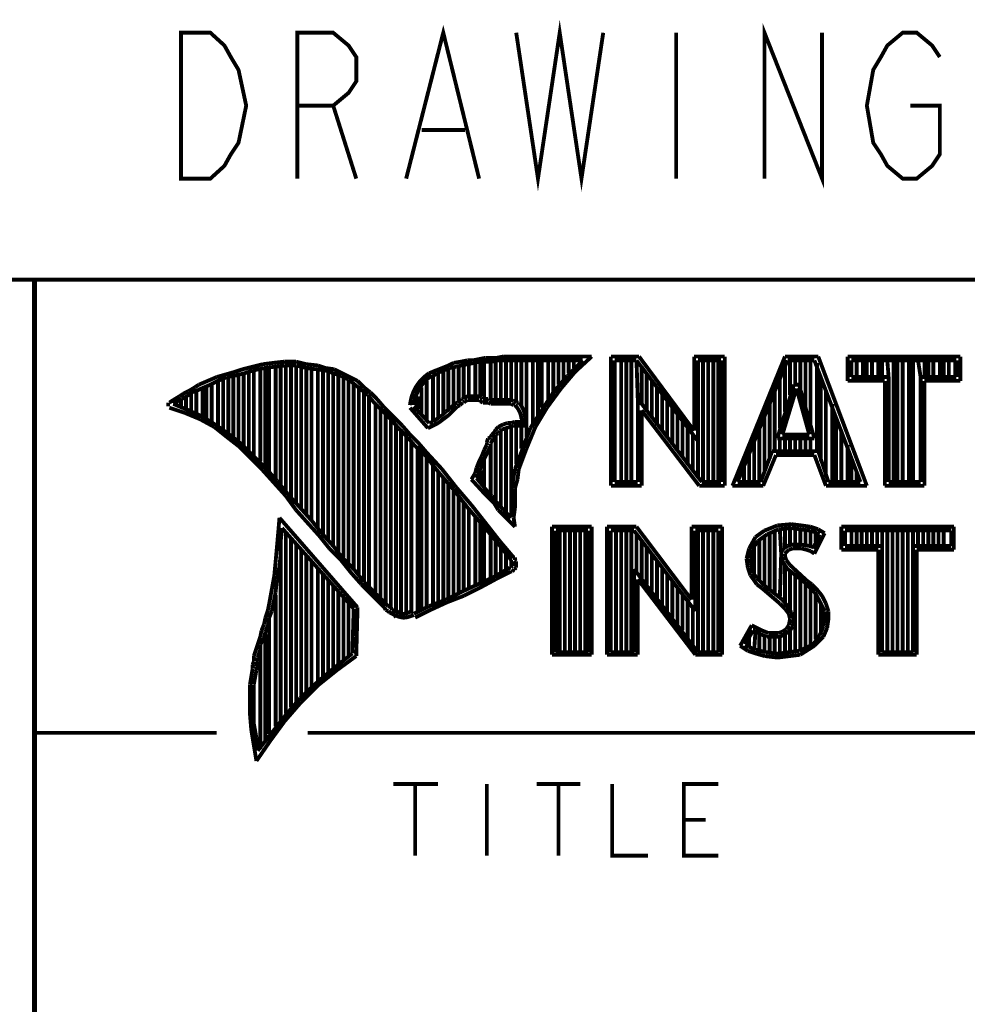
# Model space of a CAD drawing. Extents: x -11 to 11, y -8.5 to 8.5.
# Tile 6 of 10: x 5.4 to 6.6, y -6.5 to -5.2. Entities that reach past the tile are written whole.
import ezdxf

# ---------------------------------------------------------------- set-up
doc = ezdxf.new("R2010")
doc.units = 0
doc.header["$MEASUREMENT"] = 0
doc.layers.add('LAYER_1', color=7, linetype='Continuous')

msp = doc.modelspace()

# ---------------------------------------------------------------- linework, layer by layer
at = {"layer": 'LAYER_1', "const_width": 0.005}
for points in [[(6.00167, -5.21916), (6.03, -5.40916), (6.05832, -5.21916), (6.08667, -5.40916), (6.11499, -5.21916)], [(5.71666, -5.40916), (5.71666, -5.21916), (5.76333, -5.21916), (5.78332, -5.23583), (5.79334, -5.25083), (5.79334, -5.2825), (5.78332, -5.29751), (5.76333, -5.31416), (5.71666, -5.31416)], [(5.85833, -5.40916), (5.90666, -5.21916), (5.95333, -5.40916)], [(6.21, -5.21916), (6.21, -5.40916)], [(6.32499, -5.40916), (6.32499, -5.21916), (6.4, -5.40916), (6.4, -5.21916)], [(6.515, -5.31416), (6.55333, -5.31416), (6.55333, -5.3775), (6.54334, -5.3925), (6.52333, -5.40916), (6.50499, -5.40916), (6.485, -5.3925), (6.47666, -5.3775), (6.46666, -5.3625), (6.45833, -5.31416), (6.46666, -5.2675), (6.47666, -5.25083), (6.485, -5.23583), (6.50499, -5.21916), (6.52333, -5.21916), (6.54334, -5.23583), (6.55333, -5.25083)], [(5.76333, -5.31416), (5.79334, -5.40916)], [(5.87834, -5.34583), (5.93499, -5.34583)], [(2.6, -5.54083), (10.5, -5.54083)], [(10.5033, -5.54083), (5.37333, -5.54083)], [(5.37333, -5.54083), (5.37333, -7.25083)], [(5.375, -5.54083), (10.5, -5.54083)], [(5.375, -5.54083), (5.375, -8.00083)], [(5.96167, -5.6425), (5.95333, -5.64417)], [(5.96833, -5.6425), (5.96167, -5.6425)], [(5.97666, -5.6425), (5.96833, -5.6425)], [(5.985, -5.64084), (5.97666, -5.6425)], [(5.985, -5.64084), (6.09999, -5.64084)], [(6.09999, -5.64084), (6.07833, -5.66083)], [(6.125, -5.64084), (6.16166, -5.64084)], [(6.125, -5.80917), (6.125, -5.64084)], [(6.16166, -5.64084), (6.23333, -5.7375)], [(6.23333, -5.64084), (6.27333, -5.64084)], [(6.23333, -5.7375), (6.23333, -5.64084)], [(6.27333, -5.64084), (6.27333, -5.80917)], [(6.28332, -5.80917), (6.35166, -5.64084)], [(6.35166, -5.64084), (6.39499, -5.64084)], [(6.39499, -5.64084), (6.45833, -5.80917)], [(6.43332, -5.64084), (6.58, -5.64084)], [(6.43332, -5.67251), (6.43332, -5.64084)], [(6.58, -5.64084), (6.58, -5.67251)], [(5.65832, -5.65417), (5.64499, -5.6575)], [(5.67166, -5.65083), (5.65832, -5.65417)], [(5.67333, -5.65584), (5.65832, -5.65916)], [(5.68499, -5.64916), (5.67166, -5.65083)], [(5.68666, -5.65417), (5.67333, -5.65584)], [(5.67499, -5.78583), (5.67499, -5.65584)], [(5.68, -5.7925), (5.68, -5.65417)], [(5.69999, -5.6475), (5.68499, -5.64916)], [(5.69999, -5.6525), (5.68666, -5.65417)], [(5.68833, -5.80083), (5.68833, -5.65417)], [(5.695, -5.8075), (5.695, -5.6525)], [(5.71499, -5.6475), (5.69999, -5.6475)], [(5.71499, -5.6525), (5.69999, -5.6525)], [(5.70166, -5.81583), (5.70166, -5.6525)], [(5.70833, -5.82417), (5.70833, -5.6525)], [(5.72833, -5.65083), (5.71499, -5.6475)], [(5.71499, -5.8325), (5.71499, -5.6525)], [(5.72833, -5.65584), (5.71499, -5.6525)], [(5.72167, -5.84083), (5.72167, -5.65417)], [(5.74333, -5.6525), (5.72833, -5.65083)], [(5.72833, -5.8475), (5.72833, -5.65584)], [(5.74166, -5.6575), (5.72833, -5.65584)], [(5.735, -5.85583), (5.735, -5.65584)], [(5.75334, -5.65584), (5.74333, -5.6525)], [(5.765, -5.6575), (5.75334, -5.65584)], [(5.905, -5.65584), (5.89666, -5.65916)], [(5.91333, -5.6525), (5.905, -5.65584)], [(5.915, -5.65584), (5.90666, -5.65916)], [(5.92, -5.64916), (5.91333, -5.6525)], [(5.92333, -5.65417), (5.915, -5.65584)], [(5.93, -5.6475), (5.92, -5.64916)], [(5.92, -5.70416), (5.92, -5.65417)], [(5.93, -5.6525), (5.92333, -5.65417)], [(5.92666, -5.6975), (5.92666, -5.6525)], [(5.93833, -5.64583), (5.93, -5.6475)], [(5.93833, -5.65083), (5.93, -5.6525)], [(5.93332, -5.69584), (5.93332, -5.65083)], [(5.945, -5.64583), (5.93833, -5.64583)], [(5.94667, -5.64916), (5.93833, -5.65083)], [(5.94, -5.6925), (5.94, -5.65083)], [(5.95333, -5.64417), (5.945, -5.64583)], [(5.95333, -5.6475), (5.94667, -5.64916)], [(5.94832, -5.6925), (5.94832, -5.64916)], [(5.96167, -5.6475), (5.95333, -5.6475)], [(5.955, -5.6925), (5.955, -5.6475)], [(5.96, -5.69584), (5.96, -5.6475)], [(5.97, -5.6475), (5.96167, -5.6475)], [(5.96833, -5.6975), (5.96833, -5.6475)], [(5.97666, -5.64583), (5.97, -5.6475)], [(5.97499, -5.6975), (5.97499, -5.6475)], [(5.985, -5.64583), (5.97666, -5.64583)], [(5.98166, -5.6975), (5.98166, -5.64583)], [(5.985, -5.64583), (6.08832, -5.64583)], [(5.98834, -5.6975), (5.98834, -5.64583)], [(5.995, -5.6975), (5.995, -5.64583)], [(6.00167, -5.70083), (6.00167, -5.64583)], [(6.00833, -5.70416), (6.00833, -5.64583)], [(6.015, -5.74583), (6.015, -5.64583)], [(6.02333, -5.73083), (6.02333, -5.64583)], [(6.03, -5.71916), (6.03, -5.64583)], [(6.03499, -5.7075), (6.03499, -5.64583)], [(6.04334, -5.6975), (6.04334, -5.64583)], [(6.04999, -5.68749), (6.04999, -5.64583)], [(6.05667, -5.6775), (6.05667, -5.64583)], [(6.06333, -5.67084), (6.06333, -5.64583)], [(6.08832, -5.64583), (6.06833, -5.66583)], [(6.07, -5.6625), (6.07, -5.64583)], [(6.07666, -5.65584), (6.07666, -5.64583)], [(6.12999, -5.64583), (6.15832, -5.64583)], [(6.12999, -5.80417), (6.12999, -5.64583)], [(6.13833, -5.80417), (6.13833, -5.64583)], [(6.14499, -5.80417), (6.14499, -5.64583)], [(6.15167, -5.80417), (6.15167, -5.64583)], [(6.15832, -5.64583), (6.23834, -5.75083)], [(6.15999, -5.69584), (6.15832, -5.64583)], [(6.165, -5.70416), (6.165, -5.65417)], [(6.23834, -5.64583), (6.26832, -5.64583)], [(6.23834, -5.75083), (6.23834, -5.64583)], [(6.245, -5.80417), (6.245, -5.64583)], [(6.25167, -5.80417), (6.25167, -5.64583)], [(6.25833, -5.80417), (6.25833, -5.64583)], [(6.265, -5.80417), (6.265, -5.64583)], [(6.26832, -5.64583), (6.26832, -5.80417)], [(6.29, -5.80417), (6.35499, -5.64583)], [(6.35166, -5.7125), (6.35166, -5.65417)], [(6.35499, -5.64583), (6.39, -5.64583)], [(6.35833, -5.69083), (6.35833, -5.64583)], [(6.36499, -5.6775), (6.36499, -5.64583)], [(6.37166, -5.6825), (6.37166, -5.64583)], [(6.37834, -5.7075), (6.37834, -5.64583)], [(6.385, -5.7325), (6.385, -5.64583)], [(6.39, -5.64583), (6.44999, -5.80417)], [(6.39332, -5.76417), (6.39332, -5.64916)], [(6.43833, -5.64583), (6.57499, -5.64583)], [(6.43833, -5.6675), (6.43833, -5.64583)], [(6.445, -5.6675), (6.445, -5.64583)], [(6.45333, -5.6675), (6.45333, -5.64583)], [(6.45833, -5.6675), (6.45833, -5.64583)], [(6.46499, -5.6675), (6.46499, -5.64583)], [(6.47333, -5.6675), (6.47333, -5.64583)], [(6.47833, -5.6675), (6.47833, -5.64583)], [(6.48667, -5.6675), (6.485, -5.64583)], [(6.49333, -5.80417), (6.49333, -5.64583)], [(6.49833, -5.80417), (6.49833, -5.64583)], [(6.50499, -5.80417), (6.50499, -5.64583)], [(6.51333, -5.80417), (6.51333, -5.64583)], [(6.51832, -5.80417), (6.51832, -5.64583)], [(6.52833, -5.6675), (6.525, -5.64583)], [(6.53332, -5.6675), (6.53332, -5.64583)], [(6.53833, -5.6675), (6.53833, -5.64583)], [(6.545, -5.6675), (6.545, -5.64583)], [(6.55333, -5.6675), (6.55333, -5.64583)], [(6.55832, -5.6675), (6.55832, -5.64583)], [(6.565, -5.6675), (6.565, -5.64583)], [(6.57332, -5.6675), (6.57332, -5.64583)], [(6.57499, -5.64583), (6.57499, -5.6675)], [(5.61167, -5.6675), (5.59999, -5.67251)], [(5.62333, -5.66416), (5.61167, -5.6675)], [(5.625, -5.6675), (5.61334, -5.67251)], [(5.635, -5.66083), (5.62333, -5.66416)], [(5.635, -5.66583), (5.625, -5.6675)], [(5.62667, -5.74084), (5.62667, -5.6675)], [(5.63333, -5.74583), (5.63333, -5.66583)], [(5.64499, -5.6575), (5.635, -5.66083)], [(5.64833, -5.6625), (5.635, -5.66583)], [(5.64, -5.75083), (5.64, -5.66416)], [(5.64666, -5.75749), (5.64666, -5.6625)], [(5.65832, -5.65916), (5.64833, -5.6625)], [(5.65333, -5.76417), (5.65333, -5.66083)], [(5.65999, -5.77083), (5.65999, -5.6575)], [(5.66834, -5.7775), (5.66834, -5.6575)], [(5.75334, -5.65916), (5.74166, -5.6575)], [(5.74333, -5.86417), (5.74333, -5.6575)], [(5.75, -5.8725), (5.75, -5.6575)], [(5.76333, -5.6625), (5.75334, -5.65916)], [(5.75666, -5.88084), (5.75666, -5.66083)], [(5.76333, -5.8875), (5.76333, -5.6625)], [(5.77333, -5.66583), (5.76333, -5.6625)], [(5.775, -5.6625), (5.765, -5.6575)], [(5.76999, -5.89583), (5.76999, -5.66583)], [(5.78332, -5.67084), (5.77333, -5.66583)], [(5.78499, -5.6675), (5.775, -5.6625)], [(5.77667, -5.9025), (5.77667, -5.6675)], [(5.795, -5.67251), (5.78499, -5.6675)], [(5.88833, -5.6625), (5.88472, -5.6651), (5.88139, -5.6679), (5.87833, -5.67089), (5.87555, -5.67404), (5.87305, -5.67736), (5.87083, -5.68083), (5.86888, -5.68444), (5.86722, -5.68818), (5.86583, -5.69203), (5.86472, -5.69598), (5.86389, -5.70003), (5.86334, -5.70416)], [(5.89166, -5.66583), (5.88843, -5.66805), (5.88542, -5.67052), (5.88263, -5.67323), (5.88006, -5.67614), (5.87772, -5.67924), (5.87562, -5.6825), (5.87377, -5.68589), (5.87216, -5.68941), (5.8708, -5.69302), (5.86971, -5.69669), (5.86888, -5.70042), (5.86833, -5.70416)], [(5.89666, -5.65916), (5.88833, -5.6625)], [(5.89833, -5.6625), (5.89166, -5.6675)], [(5.89332, -5.72584), (5.89332, -5.6675)], [(5.90666, -5.65916), (5.89833, -5.6625)], [(5.9, -5.72083), (5.9, -5.6625)], [(5.90666, -5.71583), (5.90666, -5.65916)], [(5.91333, -5.71084), (5.91333, -5.6575)], [(6.06833, -5.66583), (6.04999, -5.68749)], [(6.07833, -5.66083), (6.05999, -5.6825)], [(6.17166, -5.7125), (6.17166, -5.6625)], [(6.39833, -5.7775), (6.39833, -5.6675)], [(6.48667, -5.6675), (6.43833, -5.6675)], [(6.48667, -5.80417), (6.48667, -5.6675)], [(6.57499, -5.6675), (6.52833, -5.6675)], [(6.52833, -5.6675), (6.52833, -5.80417)], [(5.58333, -5.68083), (5.57499, -5.68584)], [(5.58832, -5.6775), (5.58333, -5.68083)], [(5.59166, -5.6825), (5.585, -5.68584)], [(5.59999, -5.67251), (5.58832, -5.6775)], [(5.60333, -5.6775), (5.59166, -5.6825)], [(5.59333, -5.71916), (5.59333, -5.68083)], [(5.59833, -5.7225), (5.59833, -5.6775)], [(5.61334, -5.67251), (5.60333, -5.6775)], [(5.60499, -5.72584), (5.60499, -5.67583)], [(5.61334, -5.73083), (5.61334, -5.67251)], [(5.62, -5.73583), (5.62, -5.67084)], [(5.79167, -5.6775), (5.78332, -5.67084)], [(5.78332, -5.91083), (5.78332, -5.67251)], [(5.79, -5.91917), (5.79, -5.67583)], [(5.79999, -5.68417), (5.79167, -5.6775)], [(5.80333, -5.68083), (5.795, -5.67251)], [(5.79666, -5.92583), (5.79666, -5.68083)], [(5.81166, -5.68749), (5.80333, -5.68083)], [(5.87834, -5.7175), (5.87834, -5.68083)], [(5.885, -5.72584), (5.885, -5.67251)], [(6.05999, -5.6825), (6.04167, -5.7075)], [(6.17833, -5.72083), (6.17833, -5.67251)], [(6.18499, -5.73083), (6.18499, -5.68083)], [(6.34166, -5.7475), (6.36334, -5.6775)], [(6.345, -5.73416), (6.345, -5.67084)], [(6.34833, -5.74249), (6.36666, -5.6825)], [(6.36334, -5.6775), (6.37, -5.6775)], [(6.36666, -5.6825), (6.38333, -5.74249)], [(6.37, -5.6775), (6.39, -5.7475)], [(6.48166, -5.67251), (6.43332, -5.67251)], [(6.48166, -5.80917), (6.48166, -5.67251)], [(6.58, -5.67251), (6.53332, -5.67251)], [(6.53332, -5.67251), (6.53332, -5.80917)], [(5.56333, -5.6925), (5.555, -5.6975)], [(5.56833, -5.68916), (5.56333, -5.6925)], [(5.57332, -5.6925), (5.56666, -5.69584)], [(5.57499, -5.68584), (5.56833, -5.68916)], [(5.57167, -5.70917), (5.57167, -5.6925)], [(5.57833, -5.68749), (5.57332, -5.6925)], [(5.585, -5.68584), (5.57833, -5.68749)], [(5.57833, -5.7125), (5.57833, -5.68916)], [(5.585, -5.71583), (5.585, -5.68584)], [(5.80832, -5.69083), (5.79999, -5.68417)], [(5.80333, -5.93417), (5.80333, -5.68749)], [(5.815, -5.69917), (5.80832, -5.69083)], [(5.80999, -5.94083), (5.80999, -5.6925)], [(5.82, -5.69584), (5.81166, -5.68749)], [(5.87333, -5.70917), (5.87333, -5.6925)], [(5.93499, -5.69417), (5.93332, -5.69584)], [(5.93833, -5.6925), (5.93499, -5.69417)], [(5.94, -5.6925), (5.93833, -5.6925)], [(5.94333, -5.6925), (5.94, -5.6925)], [(5.94667, -5.6925), (5.94333, -5.6925)], [(5.94832, -5.6925), (5.94667, -5.6925)], [(5.95166, -5.6925), (5.94832, -5.6925)], [(5.95333, -5.6925), (5.95166, -5.6925)], [(5.95333, -5.6925), (5.95667, -5.69417)], [(5.95667, -5.69417), (5.95833, -5.69584)], [(6.04999, -5.68749), (6.03499, -5.71084)], [(6.19166, -5.7375), (6.19166, -5.68916)], [(6.33832, -5.76417), (6.33832, -5.68584)], [(6.405, -5.79751), (6.405, -5.68417)], [(5.54833, -5.70083), (5.54833, -5.70249), (5.54833, -5.70288), (5.54833, -5.7032), (5.54833, -5.70348), (5.54833, -5.70373), (5.54833, -5.70395), (5.54833, -5.70416), (5.54833, -5.70437), (5.54833, -5.7046), (5.54833, -5.70484), (5.54833, -5.70512), (5.54833, -5.70545), (5.54833, -5.70583)], [(5.555, -5.6975), (5.54999, -5.70083)], [(5.57, -5.71417), (5.54999, -5.7075)], [(5.56166, -5.69917), (5.555, -5.70249)], [(5.57499, -5.71084), (5.555, -5.70249)], [(5.55832, -5.70416), (5.55832, -5.70083)], [(5.56666, -5.69584), (5.56166, -5.69917)], [(5.565, -5.7075), (5.565, -5.6975)], [(5.82666, -5.71084), (5.815, -5.69917)], [(5.81833, -5.9475), (5.81833, -5.70083)], [(5.83, -5.7075), (5.82, -5.69584)], [(5.82499, -5.95583), (5.82499, -5.7075)], [(5.84166, -5.71916), (5.83, -5.7075)], [(5.88667, -5.73416), (5.86334, -5.7075)], [(5.88833, -5.72749), (5.86833, -5.70583)], [(5.915, -5.70917), (5.92, -5.70416)], [(5.91834, -5.7125), (5.92333, -5.7075)], [(5.92166, -5.70249), (5.92, -5.70416)], [(5.92499, -5.70083), (5.92166, -5.70249)], [(5.92499, -5.70583), (5.92333, -5.7075)], [(5.92666, -5.69917), (5.92499, -5.70083)], [(5.92833, -5.70416), (5.92499, -5.70583)], [(5.92833, -5.6975), (5.92666, -5.69917)], [(5.93, -5.69584), (5.92833, -5.6975)], [(5.93, -5.70249), (5.92833, -5.70416)], [(5.93332, -5.69584), (5.93, -5.69584)], [(5.93167, -5.70083), (5.93, -5.70249)], [(5.93332, -5.70083), (5.93167, -5.70083)], [(5.93499, -5.69917), (5.93332, -5.70083)], [(5.93833, -5.6975), (5.93499, -5.69917)], [(5.94, -5.6975), (5.93833, -5.6975)], [(5.94166, -5.6975), (5.94, -5.6975)], [(5.94333, -5.6975), (5.94166, -5.6975)], [(5.945, -5.6975), (5.94333, -5.6975)], [(5.94832, -5.6975), (5.945, -5.6975)], [(5.94999, -5.6975), (5.94832, -5.6975)], [(5.95333, -5.6975), (5.94999, -5.6975)], [(5.95333, -5.6975), (5.955, -5.69917)], [(5.955, -5.69917), (5.95833, -5.70083)], [(5.95833, -5.69584), (5.96167, -5.69584)], [(5.95833, -5.70083), (5.96, -5.70083)], [(5.96, -5.70083), (5.96332, -5.70083)], [(5.96167, -5.69584), (5.96499, -5.69584)], [(5.96332, -5.70083), (5.96499, -5.70083)], [(5.96499, -5.69584), (5.96666, -5.6975)], [(5.96499, -5.70083), (5.96833, -5.70249)], [(5.96666, -5.6975), (5.97, -5.6975)], [(5.96833, -5.70249), (5.97333, -5.70249)], [(5.97, -5.6975), (5.97333, -5.6975)], [(5.97333, -5.6975), (5.97666, -5.6975)], [(5.97333, -5.70249), (5.97666, -5.70249)], [(5.97666, -5.6975), (5.97999, -5.6975)], [(5.97666, -5.70249), (5.97999, -5.70249)], [(5.97999, -5.6975), (5.98333, -5.6975)], [(5.97999, -5.70249), (5.98333, -5.70249)], [(5.98333, -5.6975), (5.98834, -5.6975)], [(5.98333, -5.70249), (5.98834, -5.70249)], [(5.98834, -5.6975), (5.98999, -5.6975)], [(5.98834, -5.70249), (5.98999, -5.70249)], [(5.99333, -5.6975), (5.98999, -5.6975)], [(5.99333, -5.70249), (5.98999, -5.70249)], [(5.99666, -5.6975), (5.99333, -5.6975)], [(5.995, -5.70249), (5.99333, -5.70249)], [(5.99833, -5.70416), (5.995, -5.70249)], [(5.99833, -5.69917), (5.99666, -5.6975)], [(6.00167, -5.70083), (5.99833, -5.69917)], [(6, -5.70416), (5.99833, -5.70416)], [(6.00666, -5.72417), (6.00704, -5.72414), (6.00736, -5.72405), (6.00762, -5.72391), (6.00783, -5.72374), (6.008, -5.72354), (6.00812, -5.72333), (6.00821, -5.72313), (6.00827, -5.72293), (6.0083, -5.72276), (6.00832, -5.72262), (6.00833, -5.72253), (6.00833, -5.7225), (6.00826, -5.72083), (6.00806, -5.71917), (6.00773, -5.71752), (6.00728, -5.71589), (6.00671, -5.71428), (6.00604, -5.71271), (6.00526, -5.71116), (6.00438, -5.70966), (6.00341, -5.7082), (6.00235, -5.7068), (6.00121, -5.70545), (6, -5.70416)], [(6.00167, -5.70583), (6, -5.70416)], [(6.00499, -5.70083), (6.00167, -5.70083)], [(6.00334, -5.70583), (6.00167, -5.70583)], [(6.01167, -5.72916), (6.0117, -5.72871), (6.01179, -5.7282), (6.01193, -5.72765), (6.0121, -5.72706), (6.01229, -5.72645), (6.0125, -5.72583), (6.01271, -5.72521), (6.0129, -5.7246), (6.01307, -5.72401), (6.01321, -5.72346), (6.0133, -5.72295), (6.01333, -5.7225), (6.01326, -5.72042), (6.01306, -5.71835), (6.01273, -5.7163), (6.01228, -5.71429), (6.01172, -5.71233), (6.01104, -5.71042), (6.01026, -5.70858), (6.00938, -5.70682), (6.00841, -5.70515), (6.00735, -5.70359), (6.00621, -5.70214), (6.00499, -5.70083)], [(6.00666, -5.70249), (6.00499, -5.70083)], [(6.04167, -5.7075), (6.02667, -5.7325)], [(6.24333, -5.80417), (6.15999, -5.69584)], [(6.15999, -5.69584), (6.15999, -5.80417)], [(6.19832, -5.7475), (6.19832, -5.6975)], [(6.205, -5.75584), (6.205, -5.7075)], [(6.33167, -5.77416), (6.33167, -5.70249)], [(6.41333, -5.80417), (6.41333, -5.70249)], [(5.58999, -5.7225), (5.57, -5.71417)], [(5.59333, -5.71916), (5.57499, -5.71084)], [(5.61167, -5.73083), (5.59333, -5.71916)], [(5.83832, -5.7225), (5.82666, -5.71084)], [(5.83167, -5.9625), (5.83167, -5.71583)], [(5.85333, -5.73083), (5.84166, -5.71916)], [(5.89332, -5.72584), (5.9, -5.72083)], [(5.9, -5.72083), (5.905, -5.7175)], [(5.905, -5.7175), (5.90999, -5.7125)], [(5.90666, -5.7225), (5.91333, -5.7175)], [(5.90999, -5.7125), (5.915, -5.70917)], [(5.91333, -5.7175), (5.91834, -5.7125)], [(6.03499, -5.71084), (6.01999, -5.73416)], [(6.23999, -5.80917), (6.165, -5.71084)], [(6.165, -5.71084), (6.165, -5.80917)], [(6.21167, -5.76417), (6.21167, -5.71583)], [(6.32499, -5.79083), (6.32499, -5.71916)], [(6.41834, -5.80417), (6.41834, -5.72083)], [(5.60833, -5.7325), (5.58999, -5.7225)], [(5.625, -5.74583), (5.60833, -5.7325)], [(5.62834, -5.74249), (5.61167, -5.73083)], [(5.83832, -5.96916), (5.83832, -5.7225)], [(5.84833, -5.73416), (5.83832, -5.7225)], [(5.845, -5.97417), (5.845, -5.72916)], [(5.86334, -5.74249), (5.85333, -5.73083)], [(5.88667, -5.73416), (5.89332, -5.73083)], [(5.88833, -5.72749), (5.89332, -5.72584)], [(5.89332, -5.73083), (5.9, -5.72749)], [(5.9, -5.72749), (5.90666, -5.7225)], [(5.97833, -5.7325), (5.97499, -5.73583)], [(5.98166, -5.73083), (5.97833, -5.7325)], [(5.985, -5.72916), (5.98166, -5.73083)], [(5.98999, -5.72749), (5.985, -5.72916)], [(5.99333, -5.7325), (5.98834, -5.73416)], [(5.995, -5.72749), (5.98999, -5.72749)], [(5.99833, -5.73083), (5.99333, -5.7325)], [(6, -5.72584), (5.995, -5.72749)], [(5.995, -5.82583), (5.995, -5.7325)], [(6.00334, -5.73083), (5.99833, -5.73083)], [(6.00499, -5.72584), (6, -5.72584)], [(6.00167, -5.78084), (6.00167, -5.73083)], [(6.01, -5.73083), (6.00334, -5.73083)], [(6.01, -5.72584), (6.00499, -5.72584)], [(6.00833, -5.76083), (6.00833, -5.73083)], [(6.015, -5.73083), (6.01, -5.73083)], [(6.02667, -5.7325), (6.015, -5.76083)], [(6.21833, -5.7725), (6.21833, -5.72584)], [(6.22499, -5.7825), (6.22499, -5.7325)], [(5.64, -5.75749), (5.625, -5.74583)], [(5.64499, -5.75584), (5.62834, -5.74249)], [(5.86, -5.74583), (5.84833, -5.73416)], [(5.85166, -5.97749), (5.85166, -5.73583)], [(5.85833, -5.97749), (5.85833, -5.74416)], [(5.87, -5.75749), (5.86, -5.74583)], [(5.875, -5.75417), (5.86334, -5.74249)], [(5.96833, -5.74583), (5.96499, -5.7475)], [(5.97, -5.74249), (5.96833, -5.74583)], [(5.97333, -5.73917), (5.97, -5.74249)], [(5.97333, -5.74583), (5.97167, -5.7475)], [(5.97499, -5.73583), (5.97333, -5.73917)], [(5.97499, -5.74249), (5.97333, -5.74583)], [(5.97833, -5.74084), (5.97499, -5.74249)], [(5.97499, -5.82749), (5.97499, -5.74249)], [(5.97999, -5.7375), (5.97833, -5.74084)], [(5.98333, -5.73583), (5.97999, -5.7375)], [(5.98166, -5.83584), (5.98166, -5.7375)], [(5.98834, -5.73416), (5.98333, -5.73583)], [(5.98834, -5.84416), (5.98834, -5.73416)], [(6.01999, -5.73416), (6.01, -5.76083)], [(6.23166, -5.79083), (6.23166, -5.74249)], [(6.31833, -5.80417), (6.31833, -5.73583)], [(6.38333, -5.74249), (6.34833, -5.74249)], [(6.42499, -5.80417), (6.42499, -5.7375)], [(5.655, -5.7725), (5.64, -5.75749)], [(5.65999, -5.77083), (5.64499, -5.75584)], [(5.86499, -5.97584), (5.86499, -5.75083)], [(5.88166, -5.7675), (5.87, -5.75749)], [(5.87333, -5.9725), (5.87333, -5.75749)], [(5.885, -5.76584), (5.875, -5.75417)], [(5.96, -5.7625), (5.96332, -5.75584)], [(5.96499, -5.7475), (5.96332, -5.7525)], [(5.96332, -5.7525), (5.96332, -5.75584)], [(5.96499, -5.76417), (5.96833, -5.75749)], [(5.97, -5.75083), (5.96833, -5.75417)], [(5.96833, -5.75417), (5.96833, -5.75749)], [(5.96833, -5.82084), (5.96833, -5.75584)], [(5.97167, -5.7475), (5.97, -5.75083)], [(6.23834, -5.79916), (6.23834, -5.75083)], [(6.31166, -5.80417), (6.31166, -5.7525)], [(6.39, -5.7475), (6.34166, -5.7475)], [(6.345, -5.76417), (6.345, -5.7475)], [(6.35166, -5.76417), (6.35166, -5.7475)], [(6.35833, -5.76417), (6.35833, -5.7475)], [(6.36499, -5.76417), (6.36499, -5.7475)], [(6.37166, -5.76417), (6.37166, -5.7475)], [(6.37834, -5.76417), (6.37834, -5.7475)], [(6.385, -5.76417), (6.385, -5.7475)], [(6.43332, -5.80417), (6.43332, -5.75584)], [(5.67499, -5.78583), (5.65999, -5.77083)], [(5.87834, -5.97083), (5.87834, -5.76584)], [(5.88166, -5.7675), (5.9, -5.79083)], [(5.885, -5.76584), (5.905, -5.7875)], [(5.95333, -5.7775), (5.95667, -5.77083)], [(5.95667, -5.77083), (5.96, -5.7625)], [(5.95833, -5.7775), (5.96167, -5.77083)], [(5.96167, -5.77083), (5.96499, -5.76417)], [(6.01, -5.76083), (6, -5.7875)], [(6.015, -5.76083), (6.00499, -5.7875)], [(6.305, -5.80417), (6.305, -5.7675)], [(6.335, -5.76417), (6.32, -5.80417)], [(6.33999, -5.76916), (6.32332, -5.80917)], [(6.39499, -5.76417), (6.335, -5.76417)], [(6.39, -5.76916), (6.33999, -5.76916)], [(6.405, -5.80917), (6.39, -5.76916)], [(6.40832, -5.80417), (6.39499, -5.76417)], [(5.67166, -5.78916), (5.655, -5.7725)], [(5.885, -5.9675), (5.885, -5.7725)], [(5.89332, -5.96583), (5.89332, -5.7825)], [(5.94999, -5.78583), (5.95333, -5.7775)], [(5.955, -5.78583), (5.95833, -5.7775)], [(5.96, -5.81249), (5.96, -5.77416)], [(6.29833, -5.80417), (6.29833, -5.78416)], [(6.43833, -5.80417), (6.43833, -5.7725)], [(5.68666, -5.80583), (5.67166, -5.78916)], [(5.69, -5.8025), (5.67499, -5.78583)], [(5.9, -5.9625), (5.9, -5.79083)], [(5.9, -5.79083), (5.92, -5.81416)], [(5.905, -5.7875), (5.92333, -5.81083)], [(5.90666, -5.95917), (5.90666, -5.79751)], [(5.94333, -5.80083), (5.94832, -5.7925)], [(5.94832, -5.7925), (5.94999, -5.78583)], [(5.94999, -5.79916), (5.95333, -5.7925)], [(5.95333, -5.7925), (5.955, -5.78583)], [(5.955, -5.80417), (5.955, -5.78916)], [(5.99833, -5.79751), (5.99666, -5.8075)], [(6, -5.7875), (5.99833, -5.79751)], [(6.00499, -5.7875), (6.00334, -5.80083)], [(6.445, -5.80417), (6.445, -5.79083)], [(5.70166, -5.8225), (5.68666, -5.80583)], [(5.705, -5.82084), (5.69, -5.8025)], [(5.91333, -5.95583), (5.91333, -5.80583)], [(5.96167, -5.82084), (5.94333, -5.80083)], [(5.96499, -5.8175), (5.94999, -5.79916)], [(5.99666, -5.8075), (5.995, -5.8175)], [(6.00334, -5.80083), (6, -5.81249)], [(6.165, -5.80917), (6.125, -5.80917)], [(6.15999, -5.80417), (6.12999, -5.80417)], [(6.27333, -5.80917), (6.23999, -5.80917)], [(6.26832, -5.80417), (6.24333, -5.80417)], [(6.32332, -5.80917), (6.28332, -5.80917)], [(6.32, -5.80417), (6.29, -5.80417)], [(6.45833, -5.80917), (6.405, -5.80917)], [(6.44999, -5.80417), (6.40832, -5.80417)], [(6.53332, -5.80917), (6.48166, -5.80917)], [(6.52833, -5.80417), (6.48667, -5.80417)], [(5.71499, -5.84083), (5.70166, -5.8225)], [(5.72, -5.8375), (5.705, -5.82084)], [(5.92, -5.81416), (5.93833, -5.8375)], [(5.92, -5.95249), (5.92, -5.81583)], [(5.92333, -5.81083), (5.94333, -5.83417)], [(5.92666, -5.94917), (5.92666, -5.8225)], [(5.96167, -5.82084), (5.96833, -5.82749)], [(5.96499, -5.8175), (5.97, -5.8225)], [(5.97, -5.8225), (5.97499, -5.82916)], [(5.995, -5.8175), (5.995, -5.82916)], [(6, -5.81249), (6, -5.82583)], [(5.93332, -5.94584), (5.93332, -5.83083)], [(5.94333, -5.83417), (5.96167, -5.8575)], [(5.96833, -5.82749), (5.97333, -5.8325)], [(5.97333, -5.8325), (5.97833, -5.84083)], [(5.97499, -5.82916), (5.97999, -5.83417)], [(5.97999, -5.83417), (5.985, -5.84083)], [(5.995, -5.82916), (5.995, -5.84083)], [(6, -5.82583), (6, -5.8375)], [(5.72999, -5.8575), (5.71499, -5.84083)], [(5.735, -5.85416), (5.72, -5.8375)], [(5.93833, -5.8375), (5.95833, -5.86083)], [(5.94, -5.9425), (5.94, -5.83917)], [(5.94832, -5.94083), (5.94832, -5.8475)], [(5.97833, -5.84083), (5.98333, -5.84583)], [(5.98333, -5.84583), (5.98999, -5.85249)], [(5.985, -5.84083), (5.98999, -5.84583)], [(5.98999, -5.84583), (5.995, -5.85084)], [(5.995, -5.84083), (5.995, -5.85084)], [(6, -5.8375), (5.99833, -5.85084)], [(5.69166, -5.87083), (5.69333, -5.85084)], [(5.795, -5.9675), (5.69333, -5.85084)], [(5.745, -5.87417), (5.72999, -5.8575)], [(5.74833, -5.87083), (5.735, -5.85416)], [(5.955, -5.93583), (5.955, -5.85583)], [(5.95833, -5.86083), (5.97666, -5.88249)], [(5.96167, -5.8575), (5.97999, -5.88084)], [(5.98999, -5.85249), (5.995, -5.8575)], [(6, -5.8625), (5.995, -5.8575)], [(5.99833, -5.85084), (6, -5.8625)], [(6.32499, -5.86749), (6.34166, -5.86083)], [(6.34166, -5.86083), (6.36, -5.85916)], [(6.36, -5.85916), (6.37333, -5.86083)], [(6.37333, -5.86083), (6.385, -5.8625)], [(5.69, -5.88917), (5.69166, -5.87083)], [(5.695, -5.88084), (5.69667, -5.86417)], [(5.79, -5.96916), (5.69667, -5.86417)], [(5.70166, -6.10583), (5.70166, -5.86916)], [(5.745, -5.87417), (5.75833, -5.89084)], [(5.74833, -5.87083), (5.76333, -5.8875)], [(5.96, -5.9325), (5.96, -5.86417)], [(5.96833, -5.92917), (5.96833, -5.8725)], [(6.04833, -5.8625), (6.09999, -5.8625)], [(6.04833, -6.02917), (6.04833, -5.8625)], [(6.05333, -5.86749), (6.095, -5.86749)], [(6.05333, -6.02583), (6.05333, -5.86749)], [(6.05832, -6.02583), (6.05832, -5.86749)], [(6.065, -6.02583), (6.065, -5.86749)], [(6.07167, -6.02583), (6.07167, -5.86749)], [(6.07833, -6.02583), (6.07833, -5.86749)], [(6.085, -6.02583), (6.085, -5.86749)], [(6.09166, -6.02583), (6.09166, -5.86749)], [(6.095, -5.86749), (6.095, -6.02583)], [(6.09999, -5.8625), (6.09999, -6.02917)], [(6.12, -5.8625), (6.15832, -5.8625)], [(6.12, -6.02917), (6.12, -5.8625)], [(6.125, -5.86749), (6.155, -5.86749)], [(6.125, -6.02583), (6.125, -5.86749)], [(6.13166, -6.02583), (6.13166, -5.86749)], [(6.13833, -6.02583), (6.13833, -5.86749)], [(6.14499, -6.02583), (6.14499, -5.86749)], [(6.15167, -6.02583), (6.15167, -5.86749)], [(6.155, -5.86749), (6.235, -5.9725)], [(6.15832, -5.8625), (6.22999, -5.9575)], [(6.15832, -5.92084), (6.15832, -5.87083)], [(6.22999, -5.8625), (6.26999, -5.8625)], [(6.22999, -5.9575), (6.22999, -5.8625)], [(6.235, -5.86749), (6.265, -5.86749)], [(6.235, -5.9725), (6.235, -5.86749)], [(6.23834, -6.02583), (6.23834, -5.86749)], [(6.245, -6.02583), (6.245, -5.86749)], [(6.25167, -6.02583), (6.25167, -5.86749)], [(6.25833, -6.02583), (6.25833, -5.86749)], [(6.265, -5.86749), (6.265, -6.02583)], [(6.26999, -5.8625), (6.26999, -6.02917)], [(6.31333, -5.87583), (6.32499, -5.86749)], [(6.31666, -5.88084), (6.32833, -5.8725)], [(6.32499, -5.93916), (6.32499, -5.87417)], [(6.32833, -5.8725), (6.34333, -5.86584)], [(6.33167, -5.94584), (6.33167, -5.87083)], [(6.33832, -5.95083), (6.33832, -5.86749)], [(6.34333, -5.86584), (6.36, -5.86417)], [(6.34667, -5.89583), (6.345, -5.86584)], [(6.35166, -5.89084), (6.35166, -5.86584)], [(6.35833, -5.8875), (6.35833, -5.86417)], [(6.36, -5.86417), (6.37166, -5.86584)], [(6.36499, -5.88583), (6.36499, -5.86417)], [(6.37166, -5.86584), (6.385, -5.86749)], [(6.37166, -5.88583), (6.37166, -5.86584)], [(6.37834, -5.8875), (6.37834, -5.86584)], [(6.385, -5.8625), (6.39499, -5.86584)], [(6.385, -5.86749), (6.39332, -5.87083)], [(6.385, -5.8875), (6.385, -5.86749)], [(6.39666, -5.8725), (6.38833, -5.89084)], [(6.40333, -5.87083), (6.39, -5.8975)], [(6.39166, -5.88249), (6.39166, -5.87083)], [(6.39332, -5.87083), (6.39666, -5.8725)], [(6.39499, -5.86584), (6.40333, -5.87083)], [(6.42499, -5.8625), (6.57167, -5.8625)], [(6.42499, -5.8925), (6.42499, -5.8625)], [(6.43, -5.86749), (6.56833, -5.86749)], [(6.43, -5.8875), (6.43, -5.86749)], [(6.43833, -5.8875), (6.43833, -5.86749)], [(6.445, -5.8875), (6.445, -5.86749)], [(6.45166, -5.8875), (6.45166, -5.86749)], [(6.45833, -5.8875), (6.45833, -5.86749)], [(6.46499, -5.8875), (6.46499, -5.86749)], [(6.47167, -5.8875), (6.47167, -5.86749)], [(6.47833, -5.8875), (6.47833, -5.86749)], [(6.485, -6.02583), (6.485, -5.86749)], [(6.49166, -6.02583), (6.49166, -5.86749)], [(6.49833, -6.02583), (6.49833, -5.86749)], [(6.50499, -6.02583), (6.50499, -5.86749)], [(6.51167, -6.02583), (6.51167, -5.86749)], [(6.51832, -5.8875), (6.51832, -5.86749)], [(6.525, -5.8875), (6.525, -5.86749)], [(6.53166, -5.8875), (6.53166, -5.86749)], [(6.53833, -5.8875), (6.53833, -5.86749)], [(6.545, -5.8875), (6.545, -5.86749)], [(6.55166, -5.8875), (6.55166, -5.86749)], [(6.55832, -5.8875), (6.55832, -5.86749)], [(6.56833, -5.86749), (6.56833, -5.8875)], [(6.57167, -5.8625), (6.57167, -5.8925)], [(5.695, -5.8975), (5.695, -5.88084)], [(5.70833, -6.0975), (5.70833, -5.8775)], [(5.71499, -6.09083), (5.71499, -5.88583)], [(5.76333, -5.8875), (5.775, -5.9025)], [(5.97499, -5.92583), (5.97499, -5.88084)], [(5.97666, -5.88249), (5.995, -5.90584)], [(5.97999, -5.88084), (5.99833, -5.9025)], [(6.165, -5.92917), (6.165, -5.88084)], [(6.17166, -5.93749), (6.17166, -5.8875)], [(6.305, -5.89084), (6.31333, -5.87583)], [(6.30832, -5.8925), (6.31666, -5.88084)], [(6.31166, -5.92583), (6.31166, -5.8875)], [(6.31833, -5.9325), (6.31833, -5.87917)], [(6.35499, -5.8875), (6.34999, -5.89084)], [(6.36, -5.88583), (6.35499, -5.8875)], [(6.36666, -5.88583), (6.36, -5.88583)], [(6.37333, -5.88583), (6.36666, -5.88583)], [(6.38333, -5.8875), (6.37333, -5.88583)], [(6.38833, -5.88917), (6.38333, -5.8875)], [(6.47833, -5.8875), (6.43, -5.8875)], [(6.47833, -6.02583), (6.47833, -5.8875)], [(6.56833, -5.8875), (6.51832, -5.8875)], [(6.51832, -5.8875), (6.51832, -6.02583)], [(5.68833, -5.9075), (5.69, -5.88917)], [(5.69333, -5.91416), (5.695, -5.8975)], [(5.695, -6.11584), (5.695, -5.8975)], [(5.72167, -6.08417), (5.72167, -5.8925)], [(5.75833, -5.89084), (5.77333, -5.90584)], [(5.98166, -5.92251), (5.98166, -5.88917)], [(5.98834, -5.91917), (5.98834, -5.8975)], [(6.17833, -5.94584), (6.17833, -5.8975)], [(6.30166, -5.90417), (6.305, -5.89084)], [(6.30667, -5.90417), (6.30832, -5.8925)], [(6.34999, -5.89084), (6.34667, -5.89583)], [(6.34667, -5.89583), (6.34667, -5.90083)], [(6.35333, -5.89583), (6.35166, -5.8975)], [(6.35166, -5.8975), (6.35166, -5.90083)], [(6.35666, -5.8925), (6.35333, -5.89583)], [(6.36167, -5.89084), (6.35666, -5.8925)], [(6.36666, -5.89084), (6.36167, -5.89084)], [(6.37333, -5.89084), (6.36666, -5.89084)], [(6.37999, -5.8925), (6.37333, -5.89084)], [(6.385, -5.89416), (6.37999, -5.8925)], [(6.39, -5.8975), (6.385, -5.89416)], [(6.38833, -5.89084), (6.38833, -5.88917)], [(6.47333, -5.8925), (6.42499, -5.8925)], [(6.47333, -6.02917), (6.47333, -5.8925)], [(6.57167, -5.8925), (6.52333, -5.8925)], [(6.52333, -5.8925), (6.52333, -6.02917)], [(5.68666, -5.92583), (5.68833, -5.9075)], [(5.72833, -6.07749), (5.72833, -5.90083)], [(5.735, -6.07084), (5.735, -5.9075)], [(5.77333, -5.90584), (5.78666, -5.92251)], [(5.775, -5.9025), (5.79, -5.9175)], [(5.995, -5.91583), (5.995, -5.90584)], [(5.995, -5.9075), (5.995, -5.90584)], [(5.99666, -5.9075), (5.995, -5.9075)], [(5.99666, -5.90916), (5.99666, -5.9075)], [(5.99666, -5.91083), (5.99666, -5.90916)], [(5.99666, -5.9125), (5.99666, -5.91083)], [(5.99666, -5.91083), (5.99833, -5.91083)], [(5.99833, -5.91083), (5.99666, -5.91083)], [(5.99666, -5.91416), (5.99666, -5.9125)], [(6, -5.9025), (5.99833, -5.9025)], [(6, -5.90417), (6, -5.9025)], [(6, -5.90584), (6, -5.90417)], [(6.00167, -5.9075), (6, -5.90584)], [(6.00167, -5.90916), (6.00167, -5.9075)], [(6.00167, -5.91083), (6.00167, -5.90916)], [(6.00167, -5.9125), (6.00167, -5.91083)], [(6.00167, -5.91416), (6.00167, -5.9125)], [(6.18499, -5.95583), (6.18499, -5.90584)], [(6.30333, -5.91583), (6.30166, -5.90417)], [(6.30832, -5.91416), (6.30667, -5.90417)], [(6.345, -5.95583), (6.34667, -5.90083)], [(6.34667, -5.90083), (6.34833, -5.9075)], [(6.34833, -5.9075), (6.35499, -5.9175)], [(6.35166, -5.90083), (6.35333, -5.90584)], [(6.35166, -5.9625), (6.35166, -5.9125)], [(6.35333, -5.90584), (6.35833, -5.9125)], [(6.35833, -5.9125), (6.37999, -5.9325)], [(5.68332, -5.94417), (5.68666, -5.92583)], [(5.69, -5.93083), (5.69333, -5.91416)], [(5.74333, -6.06416), (5.74333, -5.91583)], [(5.75, -6.0575), (5.75, -5.92251)], [(5.78666, -5.92251), (5.79999, -5.93749)], [(5.79, -5.9175), (5.80333, -5.93417)], [(5.97333, -5.9275), (5.99333, -5.91583)], [(5.97499, -5.93083), (5.995, -5.92084)], [(5.99333, -5.91583), (5.995, -5.91583)], [(5.995, -5.91583), (5.99666, -5.91416)], [(5.995, -5.92084), (5.99666, -5.92084)], [(5.99666, -5.92084), (5.99833, -5.91917)], [(5.99833, -5.91917), (5.99833, -5.9175)], [(5.99833, -5.9175), (6, -5.9175)], [(6, -5.9175), (6.00167, -5.91583)], [(6.00167, -5.91583), (6.00167, -5.91416)], [(6.23834, -6.02583), (6.155, -5.9175)], [(6.155, -5.9175), (6.155, -6.02583)], [(6.19166, -5.96417), (6.19166, -5.91583)], [(6.19832, -5.9725), (6.19832, -5.92416)], [(6.30667, -5.92583), (6.30333, -5.91583)], [(6.31166, -5.9325), (6.30667, -5.92583)], [(6.30999, -5.92251), (6.30832, -5.91416)], [(6.315, -5.92917), (6.30999, -5.92251)], [(6.35499, -5.9175), (6.37834, -5.93583)], [(6.35833, -5.97083), (6.35833, -5.92084)], [(6.36499, -6.02583), (6.36499, -5.92583)], [(5.68833, -5.9475), (5.69, -5.93083)], [(5.75666, -6.0525), (5.75666, -5.93083)], [(5.79999, -5.93749), (5.815, -5.95249)], [(5.80333, -5.93417), (5.81833, -5.94917)], [(5.93, -5.9475), (5.95166, -5.93749)], [(5.95166, -5.93749), (5.97333, -5.9275)], [(5.95333, -5.9425), (5.97499, -5.93083)], [(6.235, -6.02917), (6.15999, -5.93083)], [(6.15999, -5.93083), (6.15999, -6.02917)], [(6.205, -5.98083), (6.205, -5.9325)], [(6.315, -5.93749), (6.31166, -5.9325)], [(6.32499, -5.93916), (6.315, -5.92917)], [(6.32167, -5.9425), (6.315, -5.93749)], [(6.37166, -6.02416), (6.37166, -5.93083)], [(6.37834, -5.93583), (6.38333, -5.94083)], [(6.37834, -6.01916), (6.37834, -5.93583)], [(6.37999, -5.9325), (6.38667, -5.93749)], [(6.38667, -5.93749), (6.39332, -5.94417)], [(5.68, -5.9625), (5.68332, -5.94417)], [(5.68499, -5.96417), (5.68833, -5.9475)], [(5.68833, -6.1225), (5.68833, -5.95083)], [(5.76333, -6.04584), (5.76333, -5.93916)], [(5.76999, -6.04083), (5.76999, -5.9475)], [(5.81833, -5.94917), (5.83333, -5.96417)], [(5.90999, -5.9575), (5.93, -5.9475)], [(5.93332, -5.95249), (5.95333, -5.9425)], [(6.21167, -5.99084), (6.21167, -5.94083)], [(6.21833, -5.9975), (6.21833, -5.95083)], [(6.345, -5.9625), (6.32167, -5.9425)], [(6.34833, -5.9575), (6.32499, -5.93916)], [(6.38333, -5.94083), (6.39, -5.9475)], [(6.385, -6.0175), (6.385, -5.9425)], [(6.39, -5.9475), (6.39499, -5.95583)], [(6.39166, -6.00916), (6.39166, -5.95083)], [(6.39332, -5.94417), (6.4, -5.95249)], [(5.67833, -5.97083), (5.68, -5.9625)], [(5.68332, -5.9725), (5.68499, -5.96417)], [(5.77667, -6.03583), (5.77667, -5.95416)], [(5.78332, -6.03084), (5.78332, -5.9625)], [(5.815, -5.95249), (5.83, -5.9675)], [(5.83333, -5.96417), (5.835, -5.96583)], [(5.88833, -5.96583), (5.90999, -5.9575)], [(5.89, -5.97083), (5.91166, -5.96084)], [(5.91166, -5.96084), (5.93332, -5.95249)], [(6.22499, -6.00749), (6.22499, -5.95917)], [(6.35166, -5.96916), (6.345, -5.9625)], [(6.35499, -5.96583), (6.34833, -5.9575)], [(6.39499, -5.95583), (6.4, -5.96583)], [(6.39833, -6.0025), (6.39833, -5.96084)], [(6.4, -5.95249), (6.405, -5.9625)], [(6.405, -5.9625), (6.40832, -5.9725)], [(5.67499, -5.98083), (5.67833, -5.97083)], [(5.68, -5.98083), (5.68332, -5.9725)], [(5.78833, -6.0275), (5.79, -5.96916)], [(5.79334, -6.03084), (5.795, -5.9675)], [(5.83, -5.9675), (5.83167, -5.97083)], [(5.83167, -5.97083), (5.835, -5.9725)], [(5.835, -5.96583), (5.83832, -5.9675)], [(5.835, -5.9725), (5.83667, -5.97417)], [(5.83667, -5.97417), (5.83999, -5.97584)], [(5.83832, -5.9675), (5.83999, -5.97083)], [(5.83999, -5.97083), (5.84333, -5.9725)], [(5.83999, -5.97584), (5.84333, -5.97749)], [(5.84333, -5.9725), (5.845, -5.97417)], [(5.845, -5.97417), (5.84833, -5.97584)], [(5.84667, -5.9725), (5.84712, -5.97292), (5.84763, -5.97333), (5.8482, -5.97373), (5.84883, -5.97411), (5.84949, -5.97447), (5.8502, -5.97479), (5.85095, -5.97509), (5.85172, -5.97534), (5.85252, -5.97555), (5.85333, -5.97571), (5.85416, -5.9758), (5.85499, -5.97584), (5.85583, -5.9758), (5.85666, -5.97571), (5.8575, -5.97555), (5.85833, -5.97534), (5.85916, -5.97509), (5.86, -5.97479), (5.86083, -5.97447), (5.86166, -5.97411), (5.8625, -5.97373), (5.86333, -5.97333), (5.86416, -5.97292), (5.86499, -5.9725)], [(5.86833, -5.97584), (5.88833, -5.96583)], [(5.87, -5.98083), (5.89, -5.97083)], [(6.23166, -6.01584), (6.23166, -5.9675)], [(6.35666, -5.97584), (6.35166, -5.96916)], [(6.36, -5.97417), (6.35499, -5.96583)], [(6.35833, -5.9825), (6.35666, -5.97584)], [(6.36334, -5.9825), (6.36, -5.97417)], [(6.4, -5.96583), (6.40333, -5.9725)], [(6.40333, -5.9725), (6.40333, -5.9825)], [(6.40832, -5.9725), (6.40832, -5.9825)], [(5.67, -5.9975), (5.67333, -5.98917)], [(5.67333, -5.98917), (5.67499, -5.98083)], [(5.67833, -5.99084), (5.68, -5.98083)], [(5.68, -6.13249), (5.68, -5.98083)], [(5.84333, -5.97749), (5.8442, -5.97791), (5.84512, -5.97832), (5.84609, -5.97872), (5.8471, -5.9791), (5.84812, -5.97946), (5.84916, -5.97979), (5.8502, -5.98008), (5.85123, -5.98033), (5.85223, -5.98054), (5.8532, -5.9807), (5.85413, -5.98079), (5.85499, -5.98083), (5.85621, -5.98079), (5.85737, -5.9807), (5.85849, -5.98054), (5.85957, -5.98033), (5.86062, -5.98008), (5.86167, -5.97979), (5.86271, -5.97946), (5.86376, -5.9791), (5.86484, -5.97872), (5.86595, -5.97832), (5.86711, -5.97791), (5.86833, -5.97749)], [(5.84333, -5.97749), (5.845, -5.98083)], [(6.35666, -5.99084), (6.35833, -5.9825)], [(6.36167, -5.99249), (6.36334, -5.9825)], [(6.40333, -5.9825), (6.40167, -5.99249)], [(6.40832, -5.9825), (6.40666, -5.99416)], [(5.66834, -6.00584), (5.67, -5.9975)], [(5.67333, -6.00749), (5.67499, -5.99917)], [(5.67499, -5.99917), (5.67833, -5.99084)], [(5.67499, -6.1425), (5.67499, -6.0025)], [(6.29334, -6.0175), (6.30832, -5.99084)], [(6.29999, -6.01584), (6.30999, -5.9975)], [(6.30832, -5.99084), (6.315, -5.99416)], [(6.30999, -5.9975), (6.31333, -5.9975)], [(6.31166, -6.0225), (6.31333, -5.9975)], [(6.31333, -5.9975), (6.32, -6.0025)], [(6.315, -5.99416), (6.32167, -5.9975)], [(6.31833, -6.02416), (6.31833, -6.0025)], [(6.32, -6.0025), (6.32833, -6.00584)], [(6.32167, -5.9975), (6.33, -6.00083)], [(6.33, -6.00083), (6.33667, -6.00083)], [(6.33667, -6.00083), (6.34333, -6.00083)], [(6.34333, -6.00083), (6.34833, -5.99917)], [(6.345, -6.00584), (6.35166, -6.0025)], [(6.34833, -5.99917), (6.35333, -5.99583)], [(6.35166, -6.0025), (6.35833, -5.9975)], [(6.35166, -6.0275), (6.35166, -6.0025)], [(6.35333, -5.99583), (6.35666, -5.99084)], [(6.35833, -5.9975), (6.36167, -5.99249)], [(6.35833, -6.02583), (6.35833, -5.9975)], [(6.40167, -5.99249), (6.39666, -6.00417)], [(6.40666, -5.99416), (6.40167, -6.00584)], [(5.665, -6.01584), (5.66333, -6.02083)], [(5.665, -6.01584), (5.66834, -6.00584)], [(5.66834, -6.01584), (5.67333, -6.00749)], [(5.66834, -6.01584), (5.66834, -6.0225)], [(6.305, -6.01916), (6.29999, -6.01584)], [(6.305, -6.01916), (6.305, -6.00584)], [(6.32499, -6.02583), (6.32499, -6.00417)], [(6.32833, -6.00584), (6.33667, -6.00584)], [(6.33167, -6.02583), (6.33167, -6.00584)], [(6.33667, -6.00584), (6.345, -6.00584)], [(6.33832, -6.0275), (6.33832, -6.00584)], [(6.345, -6.0275), (6.345, -6.00584)], [(6.38833, -6.01584), (6.37, -6.02416)], [(6.39666, -6.00417), (6.38833, -6.01584)], [(6.40167, -6.00584), (6.39, -6.0175)], [(5.66166, -6.02583), (5.65999, -6.03084)], [(5.66333, -6.02083), (5.66166, -6.02583)], [(5.66667, -6.0275), (5.665, -6.0325)], [(5.66834, -6.0225), (5.66667, -6.0275)], [(5.66834, -6.1525), (5.66834, -6.0225)], [(5.78833, -6.0275), (5.765, -6.04584)], [(6.095, -6.02583), (6.05333, -6.02583)], [(6.155, -6.02583), (6.125, -6.02583)], [(6.265, -6.02583), (6.23834, -6.02583)], [(6.30333, -6.02416), (6.29334, -6.0175)], [(6.31333, -6.0275), (6.30333, -6.02416)], [(6.31333, -6.0225), (6.305, -6.01916)], [(6.32666, -6.02583), (6.31333, -6.0225)], [(6.32499, -6.03084), (6.31333, -6.0275)], [(6.33832, -6.0275), (6.32666, -6.02583)], [(6.345, -6.0275), (6.33832, -6.0275)], [(6.37, -6.02416), (6.345, -6.0275)], [(6.39, -6.0175), (6.37166, -6.02917)], [(6.51832, -6.02583), (6.47833, -6.02583)], [(5.65999, -6.0375), (5.65832, -6.0425)], [(5.65999, -6.03084), (5.65999, -6.0375)], [(5.665, -6.0375), (5.66333, -6.04417)], [(5.665, -6.0325), (5.665, -6.0375)], [(5.79334, -6.03084), (5.76832, -6.04916)], [(6.09999, -6.02917), (6.04833, -6.02917)], [(6.15999, -6.02917), (6.12, -6.02917)], [(6.26999, -6.02917), (6.235, -6.02917)], [(6.33832, -6.0325), (6.32499, -6.03084)], [(6.345, -6.0325), (6.33832, -6.0325)], [(6.37166, -6.02917), (6.345, -6.0325)], [(6.52333, -6.02917), (6.47333, -6.02917)], [(5.65832, -6.04751), (5.655, -6.0675)], [(5.65832, -6.0425), (5.65832, -6.04751)], [(5.66333, -6.04916), (5.65999, -6.0675)], [(5.66333, -6.04417), (5.66333, -6.04916)], [(5.765, -6.04584), (5.74333, -6.06416)], [(5.76832, -6.04916), (5.74333, -6.06917)], [(5.74333, -6.06416), (5.72, -6.08584)], [(5.655, -6.0675), (5.655, -6.0875)], [(5.65999, -6.0675), (5.65999, -6.08417)], [(5.74333, -6.06917), (5.72167, -6.09083)], [(5.655, -6.0875), (5.655, -6.1075)], [(5.65999, -6.08417), (5.65999, -6.10249)], [(5.72167, -6.09083), (5.69999, -6.11584)], [(5.72, -6.08584), (5.70166, -6.1075)], [(5.65999, -6.10249), (5.65999, -6.11916)], [(5.655, -6.1075), (5.65666, -6.1275)], [(5.69999, -6.11584), (5.68167, -6.14084)], [(5.70166, -6.1075), (5.68332, -6.13084)], [(5.375, -6.13084), (5.61167, -6.13084)], [(5.65666, -6.1275), (5.65999, -6.1475)], [(5.65999, -6.11916), (5.66333, -6.1375)], [(5.68332, -6.13084), (5.665, -6.15417)], [(5.72999, -6.13084), (10.5, -6.13084)], [(5.66333, -6.1375), (5.665, -6.15417)], [(5.68167, -6.14084), (5.66333, -6.1675)], [(5.65999, -6.1475), (5.66333, -6.1675)], [(5.84166, -6.1975), (5.9, -6.1975)], [(5.87, -6.1975), (5.87, -6.29083)], [(5.96332, -6.1975), (5.96332, -6.29083)], [(6.02833, -6.1975), (6.085, -6.1975)], [(6.05667, -6.1975), (6.05667, -6.29083)], [(6.12667, -6.1975), (6.12667, -6.29083), (6.17333, -6.29083)], [(6.265, -6.29083), (6.22, -6.29083), (6.22, -6.1975), (6.265, -6.1975)], [(6.22, -6.24416), (6.24833, -6.24416)]]:
    msp.add_lwpolyline(points, dxfattribs=at)
msp.add_lwpolyline([(5.565, -5.21916), (5.60333, -5.21916), (5.62166, -5.23583), (5.62999, -5.25083), (5.64, -5.2675), (5.65, -5.31416), (5.64, -5.3625), (5.62999, -5.3775), (5.62166, -5.3925), (5.60333, -5.40916), (5.565, -5.40916)], close=True, dxfattribs=at)

doc.saveas('drawing.dxf')
